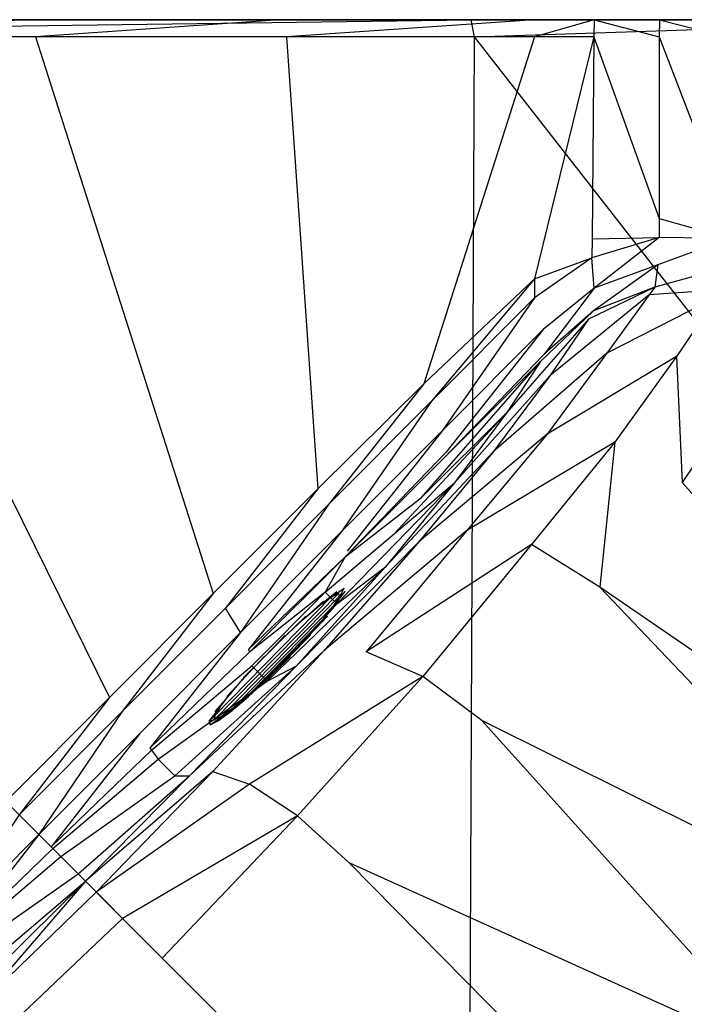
# Model space of a CAD drawing. Extents: x 0 to 0.32, y -0.32 to 0.
# Tile 12 of 15: x 0.108 to 0.197, y -0.133 to 0. Entities that reach past the tile are written whole.
import ezdxf

# ---------------------------------------------------------------- set-up
doc = ezdxf.new("R2010")
doc.units = 0
doc.layers.add('L0_WASCHTISCH_N_731945__0___REP', color=7, linetype='CONTINUOUS')
doc.layers.add('L1_LOCH_01_D24___REPLACEMTFOREM', color=7, linetype='CONTINUOUS')

msp = doc.modelspace()

# ---------------------------------------------------------------- linework, layer by layer
at = {"layer": 'L0_WASCHTISCH_N_731945__0___REP', "color": 8}
for points, invisible_edges in [([(0.279288, 0, 0.064045), (0.168569, 0, 0.026678), (0.0023, 0, 0.027241), (0.279288, 0, 0.064045)], 13), ([(0.279288, 0, 0.064045), (0.0023, 0, 0.027241), (0.0023, 0, 0.118081), (0.279288, 0, 0.064045)], 10), ([(0.279288, 0, 0.064045), (0.0023, 0, 0.118081), (0.280218, 0, 0.066727), (0.279288, 0, 0.064045)], 13), ([(0.280218, 0, 0.066727), (0.0023, 0, 0.118081), (0.282869, 0, 0.068545), (0.280218, 0, 0.066727)], 10), ([(0.282869, 0, 0.068545), (0.0023, 0, 0.118081), (0.309346, 0, 0.0688), (0.282869, 0, 0.068545)], 13), ([(0.309346, 0, 0.0688), (0.0023, 0, 0.118081), (0.310564, 0, 0.069535), (0.309346, 0, 0.0688)], 10), ([(0.310564, 0, 0.069535), (0.0023, 0, 0.118081), (0.311438, 0, 0.071022), (0.310564, 0, 0.069535)], 13), ([(0.311438, 0, 0.071022), (0.0023, 0, 0.118081), (0.311712, 0, 0.072358), (0.311438, 0, 0.071022)], 10), ([(0.311712, 0, 0.072358), (0.0023, 0, 0.118081), (0.317638, 0, 0.109433), (0.311712, 0, 0.072358)], 13), ([(0.317638, 0, 0.109433), (0.0023, 0, 0.118081), (0.31804, 0, 0.111951), (0.317638, 0, 0.109433)], 10), ([(0.31804, 0, 0.111951), (0.0023, 0, 0.118081), (0.317545, 0, 0.114816), (0.31804, 0, 0.111951)], 13), ([(0.317545, 0, 0.114816), (0.0023, 0, 0.118081), (0.315493, 0, 0.116684), (0.317545, 0, 0.114816)], 10), ([(0.315493, 0, 0.116684), (0.0023, 0, 0.118081), (0.313371, 0, 0.117092), (0.315493, 0, 0.116684)], 13), ([(0.313371, 0, 0.117092), (0.0023, 0, 0.118081), (0.286172, 0, 0.117181), (0.313371, 0, 0.117092)], 15), ([(0.286172, 0, 0.117181), (0.0023, 0, 0.118081), (0.283014, 0, 0.117191), (0.286172, 0, 0.117181)], 15), ([(0.283014, 0, 0.117191), (0.0023, 0, 0.118081), (0.21196, 0, 0.117421), (0.283014, 0, 0.117191)], 15), ([(0.21196, 0, 0.117421), (0.0023, 0, 0.118081), (0.203016, 0, 0.11745), (0.21196, 0, 0.117421)], 15), ([(0.203016, 0, 0.11745), (0.0023, 0, 0.118081), (0.193996, 0, 0.117479), (0.203016, 0, 0.11745)], 15), ([(0.193996, 0, 0.117479), (0.0023, 0, 0.118081), (0.185173, 0, 0.117508), (0.193996, 0, 0.117479)], 15), ([(0.185173, 0, 0.117508), (0.0023, 0, 0.118081), (0.177141, 0, 0.117533), (0.185173, 0, 0.117508)], 15), ([(0.177141, 0, 0.117533), (0.0023, 0, 0.118081), (0.142691, 0, 0.117645), (0.177141, 0, 0.117533)], 15), ([(0.142691, 0, 0.117645), (0.0023, 0, 0.118081), (0.108241, 0, 0.117756), (0.142691, 0, 0.117645)], 15), ([(0.108241, 0, 0.117756), (0.0023, 0, 0.118081), (0.073791, 0, 0.117867), (0.108241, 0, 0.117756)], 14), ([(0.0023, 0, 0.025328), (0.168569, 0, 0.026678), (0.168559, 0, 0.024765), (0.0023, 0, 0.025328)], 13), ([(0.168569, 0, 0.026678), (0.0023, 0, 0.025328), (0.0023, 0, 0.027241), (0.168569, 0, 0.026678)], 14), ([(0.168559, 0, 0.024765), (0.0023, -0.0023, 0.025321), (0.0023, 0, 0.025328), (0.168559, 0, 0.024765)], 13), ([(0.0023, -0.0023, 0.025321), (0.168559, 0, 0.024765), (0.169026, -0.0023, 0.024757), (0.0023, -0.0023, 0.025321)], 14), ([(0.073791, 0, 0.117867), (0.108247, 0, 0.119669), (0.108241, 0, 0.117756), (0.073791, 0, 0.117867)], 13), ([(0.108247, 0, 0.119669), (0.073791, 0, 0.117867), (0.073797, 0, 0.11978), (0.108247, 0, 0.119669)], 14), ([(0.075574, -0.0023, 0.119768), (0.108247, 0, 0.119669), (0.073797, 0, 0.11978), (0.075574, -0.0023, 0.119768)], 13), ([(0.108247, 0, 0.119669), (0.075574, -0.0023, 0.119768), (0.109683, -0.0023, 0.119658), (0.108247, 0, 0.119669)], 14), ([(0.108241, 0, 0.117756), (0.142697, 0, 0.119557), (0.142691, 0, 0.117645), (0.108241, 0, 0.117756)], 13), ([(0.142697, 0, 0.119557), (0.108241, 0, 0.117756), (0.108247, 0, 0.119669), (0.142697, 0, 0.119557)], 14), ([(0.109683, -0.0023, 0.119658), (0.142697, 0, 0.119557), (0.108247, 0, 0.119669), (0.109683, -0.0023, 0.119658)], 13), ([(0.142697, 0, 0.119557), (0.109683, -0.0023, 0.119658), (0.143607, -0.0023, 0.119548), (0.142697, 0, 0.119557)], 14), ([(0.142691, 0, 0.117645), (0.177147, 0, 0.119446), (0.177141, 0, 0.117533), (0.142691, 0, 0.117645)], 13), ([(0.177147, 0, 0.119446), (0.142691, 0, 0.117645), (0.142697, 0, 0.119557), (0.177147, 0, 0.119446)], 14), ([(0.143607, -0.0023, 0.119548), (0.177147, 0, 0.119446), (0.142697, 0, 0.119557), (0.143607, -0.0023, 0.119548)], 13), ([(0.177147, 0, 0.119446), (0.143607, -0.0023, 0.119548), (0.177147, -0.0023, 0.119441), (0.177147, 0, 0.119446)], 14), ([(0.239699, 0, 0.024216), (0.169026, -0.0023, 0.024757), (0.168559, 0, 0.024765), (0.239699, 0, 0.024216)], 13), ([(0.168559, 0, 0.024765), (0.239714, 0, 0.026128), (0.239699, 0, 0.024216), (0.168559, 0, 0.024765)], 13), ([(0.239714, 0, 0.026128), (0.168559, 0, 0.024765), (0.168569, 0, 0.026678), (0.239714, 0, 0.026128)], 14), ([(0.279288, 0, 0.064045), (0.239714, 0, 0.026128), (0.168569, 0, 0.026678), (0.279288, 0, 0.064045)], 10), ([(0.169026, -0.0023, 0.024757), (0.239699, 0, 0.024216), (0.239725, -0.0023, 0.024206), (0.169026, -0.0023, 0.024757)], 14), ([(0.177141, 0, 0.117533), (0.185179, 0, 0.11942), (0.185173, 0, 0.117508), (0.177141, 0, 0.117533)], 13), ([(0.185179, 0, 0.11942), (0.177141, 0, 0.117533), (0.177147, 0, 0.119446), (0.185179, 0, 0.11942)], 14), ([(0.177147, -0.0023, 0.119441), (0.185179, 0, 0.11942), (0.177147, 0, 0.119446), (0.177147, -0.0023, 0.119441)], 13), ([(0.185179, 0, 0.11942), (0.177147, -0.0023, 0.119441), (0.185158, -0.0023, 0.119415), (0.185179, 0, 0.11942)], 14), ([(0.194001, -0.0023, 0.119387), (0.185179, 0, 0.11942), (0.185158, -0.0023, 0.119415), (0.194001, -0.0023, 0.119387)], 13), ([(0.185173, 0, 0.117508), (0.194002, 0, 0.119391), (0.193996, 0, 0.117479), (0.185173, 0, 0.117508)], 13), ([(0.194002, 0, 0.119391), (0.185173, 0, 0.117508), (0.185179, 0, 0.11942), (0.194002, 0, 0.119391)], 14), ([(0.185179, 0, 0.11942), (0.194001, -0.0023, 0.119387), (0.194002, 0, 0.119391), (0.185179, 0, 0.11942)], 14), ([(0.193996, 0, 0.117479), (0.203022, 0, 0.119362), (0.203016, 0, 0.11745), (0.193996, 0, 0.117479)], 13), ([(0.203022, 0, 0.119362), (0.193996, 0, 0.117479), (0.194002, 0, 0.119391), (0.203022, 0, 0.119362)], 14), ([(0.203058, -0.0023, 0.119357), (0.194002, 0, 0.119391), (0.194001, -0.0023, 0.119387), (0.203058, -0.0023, 0.119357)], 13), ([(0.194002, 0, 0.119391), (0.203058, -0.0023, 0.119357), (0.203022, 0, 0.119362), (0.194002, 0, 0.119391)], 14), ([(0.168313, -0.168299, 0.024259), (0.0023, -0.169012, 0.024757), (0.0023, -0.0023, 0.025321), (0.168313, -0.168299, 0.024259)], 13), ([(0.169026, -0.0023, 0.024757), (0.168313, -0.168299, 0.024259), (0.0023, -0.0023, 0.025321), (0.169026, -0.0023, 0.024757)], 13), ([(0.041364, -0.0023, 0.119878), (0.105658, -0.105638, 0.119371), (0.119663, -0.091596, 0.119371), (0.041364, -0.0023, 0.119878)], 14), ([(0.119663, -0.091596, 0.119371), (0.075574, -0.0023, 0.119768), (0.041364, -0.0023, 0.119878), (0.119663, -0.091596, 0.119371)], 13), ([(0.133708, -0.077526, 0.11937), (0.109683, -0.0023, 0.119658), (0.075574, -0.0023, 0.119768), (0.133708, -0.077526, 0.11937)], 13), ([(0.075574, -0.0023, 0.119768), (0.119663, -0.091596, 0.119371), (0.133708, -0.077526, 0.11937), (0.075574, -0.0023, 0.119768)], 14), ([(0.147836, -0.063407, 0.119369), (0.143607, -0.0023, 0.119548), (0.109683, -0.0023, 0.119658), (0.147836, -0.063407, 0.119369)], 13), ([(0.109683, -0.0023, 0.119658), (0.133708, -0.077526, 0.11937), (0.147836, -0.063407, 0.119369), (0.109683, -0.0023, 0.119658)], 14), ([(0.162173, -0.049209, 0.119368), (0.177147, -0.0023, 0.119441), (0.143607, -0.0023, 0.119548), (0.162173, -0.049209, 0.119368)], 13), ([(0.143607, -0.0023, 0.119548), (0.147836, -0.063407, 0.119369), (0.162173, -0.049209, 0.119368), (0.143607, -0.0023, 0.119548)], 14), ([(0.177147, -0.0023, 0.119441), (0.162173, -0.049209, 0.119368), (0.177147, -0.035013, 0.119365), (0.177147, -0.0023, 0.119441)], 14), ([(0.168313, -0.168299, 0.024259), (0.169026, -0.0023, 0.024757), (0.196911, -0.139573, 0.024258), (0.168313, -0.168299, 0.024259)], 14), ([(0.240754, -0.094286, 0.023804), (0.196911, -0.139573, 0.024258), (0.169026, -0.0023, 0.024757), (0.240754, -0.094286, 0.023804)], 14), ([(0.240754, -0.094286, 0.023804), (0.169026, -0.0023, 0.024757), (0.239725, -0.0023, 0.024206), (0.240754, -0.094286, 0.023804)], 14), ([(0.177147, -0.035013, 0.119365), (0.185158, -0.0023, 0.119415), (0.177147, -0.0023, 0.119441), (0.177147, -0.035013, 0.119365)], 13), ([(0.185158, -0.0023, 0.119415), (0.177147, -0.035013, 0.119365), (0.18491, -0.029616, 0.119357), (0.185158, -0.0023, 0.119415)], 14), ([(0.194, -0.026881, 0.119335), (0.185158, -0.0023, 0.119415), (0.18491, -0.029616, 0.119357), (0.194, -0.026881, 0.119335)], 13), ([(0.185158, -0.0023, 0.119415), (0.194, -0.026881, 0.119335), (0.194001, -0.0023, 0.119387), (0.185158, -0.0023, 0.119415)], 14), ([(0.203445, -0.026996, 0.119304), (0.194001, -0.0023, 0.119387), (0.194, -0.026881, 0.119335), (0.203445, -0.026996, 0.119304)], 13), ([(0.194001, -0.0023, 0.119387), (0.203445, -0.026996, 0.119304), (0.203058, -0.0023, 0.119357), (0.194001, -0.0023, 0.119387)], 14), ([(0.18491, -0.029616, 0.119357), (0.194, -0.029441, 0.119328), (0.194, -0.026881, 0.119335), (0.18491, -0.029616, 0.119357)], 14), ([(0.203495, -0.029555, 0.119297), (0.194, -0.026881, 0.119335), (0.194, -0.029441, 0.119328), (0.203495, -0.029555, 0.119297)], 13), ([(0.194, -0.026881, 0.119335), (0.203495, -0.029555, 0.119297), (0.203445, -0.026996, 0.119304), (0.194, -0.026881, 0.119335)], 14), ([(0.177147, -0.035013, 0.119365), (0.184882, -0.032175, 0.119349), (0.18491, -0.029616, 0.119357), (0.177147, -0.035013, 0.119365)], 14), ([(0.185174, -0.03628, 0.11859), (0.194, -0.029441, 0.119328), (0.184882, -0.032175, 0.119349), (0.185174, -0.03628, 0.11859)], 13), ([(0.194, -0.029441, 0.119328), (0.18491, -0.029616, 0.119357), (0.184882, -0.032175, 0.119349), (0.194, -0.029441, 0.119328)], 13), ([(0.194, -0.029441, 0.119328), (0.185174, -0.03628, 0.11859), (0.193785, -0.033104, 0.118696), (0.194, -0.029441, 0.119328)], 14), ([(0.203495, -0.029555, 0.119297), (0.194, -0.029441, 0.119328), (0.193785, -0.033104, 0.118696), (0.203495, -0.029555, 0.119297)], 14), ([(0.203495, -0.029555, 0.119297), (0.193785, -0.033104, 0.118696), (0.202959, -0.033482, 0.11869), (0.203495, -0.029555, 0.119297)], 14), ([(0.184882, -0.032175, 0.119349), (0.177147, -0.037574, 0.119357), (0.17832, -0.041878, 0.118375), (0.184882, -0.032175, 0.119349)], 14), ([(0.184882, -0.032175, 0.119349), (0.177147, -0.035013, 0.119365), (0.177147, -0.037574, 0.119357), (0.184882, -0.032175, 0.119349)], 13), ([(0.185174, -0.03628, 0.11859), (0.184882, -0.032175, 0.119349), (0.17832, -0.041878, 0.118375), (0.185174, -0.03628, 0.11859)], 14), ([(0.193785, -0.033104, 0.118696), (0.185174, -0.03628, 0.11859), (0.185099, -0.039345, 0.115449), (0.193785, -0.033104, 0.118696)], 14), ([(0.193785, -0.033104, 0.118696), (0.185099, -0.039345, 0.115449), (0.193407, -0.036142, 0.115511), (0.193785, -0.033104, 0.118696)], 14), ([(0.193785, -0.033104, 0.118696), (0.193407, -0.036142, 0.115511), (0.202959, -0.033482, 0.11869), (0.193785, -0.033104, 0.118696)], 14), ([(0.202959, -0.033482, 0.11869), (0.193407, -0.036142, 0.115511), (0.202484, -0.036475, 0.115441), (0.202959, -0.033482, 0.11869)], 14), ([(0.163211, -0.051549, 0.119357), (0.177147, -0.035013, 0.119365), (0.162173, -0.049209, 0.119368), (0.163211, -0.051549, 0.119357)], 13), ([(0.177147, -0.035013, 0.119365), (0.163211, -0.051549, 0.119357), (0.177147, -0.037574, 0.119357), (0.177147, -0.035013, 0.119365)], 14), ([(0.185174, -0.03628, 0.11859), (0.17832, -0.041878, 0.118375), (0.17847, -0.045157, 0.115303), (0.185174, -0.03628, 0.11859)], 14), ([(0.185174, -0.03628, 0.11859), (0.17847, -0.045157, 0.115303), (0.185099, -0.039345, 0.115449), (0.185174, -0.03628, 0.11859)], 14), ([(0.18444, -0.040472, 0.11301), (0.179181, -0.04811, 0.094919), (0.192617, -0.037164, 0.11282), (0.18444, -0.040472, 0.11301)], 14), ([(0.192617, -0.037164, 0.11282), (0.179181, -0.04811, 0.094919), (0.186903, -0.045069, 0.093162), (0.192617, -0.037164, 0.11282)], 14), ([(0.193407, -0.036142, 0.115511), (0.185099, -0.039345, 0.115449), (0.18444, -0.040472, 0.11301), (0.193407, -0.036142, 0.115511)], 14), ([(0.193407, -0.036142, 0.115511), (0.18444, -0.040472, 0.11301), (0.192617, -0.037164, 0.11282), (0.193407, -0.036142, 0.115511)], 14), ([(0.192617, -0.037164, 0.11282), (0.186903, -0.045069, 0.093162), (0.201769, -0.037455, 0.112539), (0.192617, -0.037164, 0.11282)], 14), ([(0.193407, -0.036142, 0.115511), (0.192617, -0.037164, 0.11282), (0.202484, -0.036475, 0.115441), (0.193407, -0.036142, 0.115511)], 14), ([(0.202484, -0.036475, 0.115441), (0.192617, -0.037164, 0.11282), (0.201769, -0.037455, 0.112539), (0.202484, -0.036475, 0.115441)], 14), ([(0.164678, -0.055521, 0.118363), (0.177147, -0.037574, 0.119357), (0.163211, -0.051549, 0.119357), (0.164678, -0.055521, 0.118363)], 13), ([(0.177147, -0.037574, 0.119357), (0.164678, -0.055521, 0.118363), (0.17832, -0.041878, 0.118375), (0.177147, -0.037574, 0.119357)], 14), ([(0.201769, -0.037455, 0.112539), (0.186903, -0.045069, 0.093162), (0.196301, -0.045515, 0.091545), (0.201769, -0.037455, 0.112539)], 14), ([(0.201769, -0.037455, 0.112539), (0.196301, -0.045515, 0.091545), (0.205184, -0.05036, 0.09098), (0.201769, -0.037455, 0.112539)], 14), ([(0.185099, -0.039345, 0.115449), (0.17847, -0.045157, 0.115303), (0.177956, -0.046197, 0.113076), (0.185099, -0.039345, 0.115449)], 14), ([(0.185099, -0.039345, 0.115449), (0.177956, -0.046197, 0.113076), (0.18444, -0.040472, 0.11301), (0.185099, -0.039345, 0.115449)], 14), ([(0.177956, -0.046197, 0.113076), (0.173396, -0.053061, 0.0966), (0.18444, -0.040472, 0.11301), (0.177956, -0.046197, 0.113076)], 14), ([(0.18444, -0.040472, 0.11301), (0.173396, -0.053061, 0.0966), (0.179181, -0.04811, 0.094919), (0.18444, -0.040472, 0.11301)], 14), ([(0.165132, -0.058478, 0.11528), (0.17832, -0.041878, 0.118375), (0.164678, -0.055521, 0.118363), (0.165132, -0.058478, 0.11528)], 13), ([(0.17832, -0.041878, 0.118375), (0.165132, -0.058478, 0.11528), (0.17847, -0.045157, 0.115303), (0.17832, -0.041878, 0.118375)], 14), ([(0.17847, -0.045157, 0.115303), (0.16483, -0.059295, 0.113123), (0.177956, -0.046197, 0.113076), (0.17847, -0.045157, 0.115303)], 13), ([(0.16483, -0.059295, 0.113123), (0.17847, -0.045157, 0.115303), (0.165132, -0.058478, 0.11528), (0.16483, -0.059295, 0.113123)], 14), ([(0.179181, -0.04811, 0.094919), (0.171592, -0.058352, 0.075447), (0.186903, -0.045069, 0.093162), (0.179181, -0.04811, 0.094919)], 14), ([(0.186903, -0.045069, 0.093162), (0.171592, -0.058352, 0.075447), (0.178858, -0.056008, 0.071745), (0.186903, -0.045069, 0.093162)], 14), ([(0.186903, -0.045069, 0.093162), (0.178858, -0.056008, 0.071745), (0.196301, -0.045515, 0.091545), (0.186903, -0.045069, 0.093162)], 14), ([(0.177956, -0.046197, 0.113076), (0.161843, -0.064539, 0.09699), (0.173396, -0.053061, 0.0966), (0.177956, -0.046197, 0.113076)], 13), ([(0.161843, -0.064539, 0.09699), (0.177956, -0.046197, 0.113076), (0.16483, -0.059295, 0.113123), (0.161843, -0.064539, 0.09699)], 14), ([(0.196301, -0.045515, 0.091545), (0.178858, -0.056008, 0.071745), (0.187996, -0.057067, 0.068732), (0.196301, -0.045515, 0.091545)], 14), ([(0.196301, -0.045515, 0.091545), (0.187996, -0.057067, 0.068732), (0.19711, -0.062517, 0.067735), (0.196301, -0.045515, 0.091545)], 14), ([(0.196301, -0.045515, 0.091545), (0.19711, -0.062517, 0.067735), (0.205184, -0.05036, 0.09098), (0.196301, -0.045515, 0.091545)], 14), ([(0.149275, -0.065524, 0.119358), (0.162173, -0.049209, 0.119368), (0.147836, -0.063407, 0.119369), (0.149275, -0.065524, 0.119358)], 13), ([(0.162173, -0.049209, 0.119368), (0.149275, -0.065524, 0.119358), (0.163211, -0.051549, 0.119357), (0.162173, -0.049209, 0.119368)], 14), ([(0.173396, -0.053061, 0.0966), (0.166324, -0.062568, 0.079145), (0.179181, -0.04811, 0.094919), (0.173396, -0.053061, 0.0966)], 14), ([(0.179181, -0.04811, 0.094919), (0.166324, -0.062568, 0.079145), (0.171592, -0.058352, 0.075447), (0.179181, -0.04811, 0.094919)], 14), ([(0.205184, -0.05036, 0.09098), (0.19711, -0.062517, 0.067735), (0.263898, -0.11166, 0.087337), (0.205184, -0.05036, 0.09098)], 14), ([(0.151037, -0.069164, 0.118351), (0.163211, -0.051549, 0.119357), (0.149275, -0.065524, 0.119358), (0.151037, -0.069164, 0.118351)], 13), ([(0.163211, -0.051549, 0.119357), (0.151037, -0.069164, 0.118351), (0.164678, -0.055521, 0.118363), (0.163211, -0.051549, 0.119357)], 14), ([(0.173396, -0.053061, 0.0966), (0.158205, -0.069429, 0.088013), (0.166324, -0.062568, 0.079145), (0.173396, -0.053061, 0.0966)], 13), ([(0.158205, -0.069429, 0.088013), (0.173396, -0.053061, 0.0966), (0.161843, -0.064539, 0.09699), (0.158205, -0.069429, 0.088013)], 14), ([(0.151789, -0.071794, 0.115302), (0.164678, -0.055521, 0.118363), (0.151037, -0.069164, 0.118351), (0.151789, -0.071794, 0.115302)], 13), ([(0.164678, -0.055521, 0.118363), (0.151789, -0.071794, 0.115302), (0.165132, -0.058478, 0.11528), (0.164678, -0.055521, 0.118363)], 14), ([(0.171592, -0.058352, 0.075447), (0.16152, -0.070501, 0.058915), (0.178858, -0.056008, 0.071745), (0.171592, -0.058352, 0.075447)], 14), ([(0.178858, -0.056008, 0.071745), (0.16152, -0.070501, 0.058915), (0.167965, -0.069011, 0.053246), (0.178858, -0.056008, 0.071745)], 14), ([(0.178858, -0.056008, 0.071745), (0.167965, -0.069011, 0.053246), (0.187996, -0.057067, 0.068732), (0.178858, -0.056008, 0.071745)], 14), ([(0.187996, -0.057067, 0.068732), (0.167965, -0.069011, 0.053246), (0.176713, -0.070895, 0.048557), (0.187996, -0.057067, 0.068732)], 14), ([(0.187996, -0.057067, 0.068732), (0.176713, -0.070895, 0.048557), (0.185963, -0.076693, 0.04714), (0.187996, -0.057067, 0.068732)], 14), ([(0.187996, -0.057067, 0.068732), (0.185963, -0.076693, 0.04714), (0.19711, -0.062517, 0.067735), (0.187996, -0.057067, 0.068732)], 14), ([(0.165132, -0.058478, 0.11528), (0.151529, -0.072555, 0.113258), (0.16483, -0.059295, 0.113123), (0.165132, -0.058478, 0.11528)], 13), ([(0.151529, -0.072555, 0.113258), (0.165132, -0.058478, 0.11528), (0.151789, -0.071794, 0.115302), (0.151529, -0.072555, 0.113258)], 14), ([(0.166324, -0.062568, 0.079145), (0.156998, -0.073914, 0.064634), (0.171592, -0.058352, 0.075447), (0.166324, -0.062568, 0.079145)], 14), ([(0.171592, -0.058352, 0.075447), (0.156998, -0.073914, 0.064634), (0.16152, -0.070501, 0.058915), (0.171592, -0.058352, 0.075447)], 14), ([(0.151529, -0.072555, 0.113258), (0.161843, -0.064539, 0.09699), (0.16483, -0.059295, 0.113123), (0.151529, -0.072555, 0.113258)], 14), ([(0.247048, -0.118483, 0.061779), (0.19711, -0.062517, 0.067735), (0.185963, -0.076693, 0.04714), (0.247048, -0.118483, 0.061779)], 14), ([(0.19711, -0.062517, 0.067735), (0.247048, -0.118483, 0.061779), (0.263898, -0.11166, 0.087337), (0.19711, -0.062517, 0.067735)], 14), ([(0.13534, -0.079498, 0.119359), (0.147836, -0.063407, 0.119369), (0.133708, -0.077526, 0.11937), (0.13534, -0.079498, 0.119359)], 13), ([(0.147836, -0.063407, 0.119369), (0.13534, -0.079498, 0.119359), (0.149275, -0.065524, 0.119358), (0.147836, -0.063407, 0.119369)], 14), ([(0.166324, -0.062568, 0.079145), (0.150395, -0.07893, 0.075861), (0.156998, -0.073914, 0.064634), (0.166324, -0.062568, 0.079145)], 13), ([(0.150395, -0.07893, 0.075861), (0.166324, -0.062568, 0.079145), (0.158205, -0.069429, 0.088013), (0.150395, -0.07893, 0.075861)], 14), ([(0.148824, -0.077344, 0.098092), (0.158205, -0.069429, 0.088013), (0.161843, -0.064539, 0.09699), (0.148824, -0.077344, 0.098092)], 14), ([(0.151529, -0.072555, 0.113258), (0.148824, -0.077344, 0.098092), (0.161843, -0.064539, 0.09699), (0.151529, -0.072555, 0.113258)], 14), ([(0.137396, -0.082807, 0.118339), (0.149275, -0.065524, 0.119358), (0.13534, -0.079498, 0.119359), (0.137396, -0.082807, 0.118339)], 13), ([(0.149275, -0.065524, 0.119358), (0.137396, -0.082807, 0.118339), (0.151037, -0.069164, 0.118351), (0.149275, -0.065524, 0.119358)], 14), ([(0.13845, -0.085113, 0.115301), (0.151037, -0.069164, 0.118351), (0.137396, -0.082807, 0.118339), (0.13845, -0.085113, 0.115301)], 13), ([(0.151037, -0.069164, 0.118351), (0.13845, -0.085113, 0.115301), (0.151789, -0.071794, 0.115302), (0.151037, -0.069164, 0.118351)], 14), ([(0.16152, -0.070501, 0.058915), (0.148695, -0.085251, 0.047814), (0.167965, -0.069011, 0.053246), (0.16152, -0.070501, 0.058915)], 14), ([(0.167965, -0.069011, 0.053246), (0.148695, -0.085251, 0.047814), (0.154363, -0.085403, 0.040923), (0.167965, -0.069011, 0.053246)], 14), ([(0.167965, -0.069011, 0.053246), (0.154363, -0.085403, 0.040923), (0.176713, -0.070895, 0.048557), (0.167965, -0.069011, 0.053246)], 14), ([(0.156998, -0.073914, 0.064634), (0.144961, -0.087294, 0.054932), (0.16152, -0.070501, 0.058915), (0.156998, -0.073914, 0.064634)], 14), ([(0.16152, -0.070501, 0.058915), (0.144961, -0.087294, 0.054932), (0.148695, -0.085251, 0.047814), (0.16152, -0.070501, 0.058915)], 14), ([(0.158205, -0.069429, 0.088013), (0.148824, -0.077344, 0.098092), (0.150395, -0.07893, 0.075861), (0.158205, -0.069429, 0.088013)], 13), ([(0.13845, -0.085113, 0.115301), (0.151529, -0.072555, 0.113258), (0.151789, -0.071794, 0.115302), (0.13845, -0.085113, 0.115301)], 14), ([(0.176713, -0.070895, 0.048557), (0.154363, -0.085403, 0.040923), (0.162052, -0.088751, 0.035528), (0.176713, -0.070895, 0.048557)], 14), ([(0.176713, -0.070895, 0.048557), (0.162052, -0.088751, 0.035528), (0.169999, -0.094679, 0.033707), (0.176713, -0.070895, 0.048557)], 14), ([(0.185963, -0.076693, 0.04714), (0.176713, -0.070895, 0.048557), (0.169999, -0.094679, 0.033707), (0.185963, -0.076693, 0.04714)], 14), ([(0.151529, -0.072555, 0.113258), (0.13845, -0.085113, 0.115301), (0.138597, -0.085466, 0.113248), (0.151529, -0.072555, 0.113258)], 13), ([(0.151529, -0.072555, 0.113258), (0.138597, -0.085466, 0.113248), (0.148824, -0.077344, 0.098092), (0.151529, -0.072555, 0.113258)], 14), ([(0.156998, -0.073914, 0.064634), (0.140992, -0.089381, 0.068282), (0.144961, -0.087294, 0.054932), (0.156998, -0.073914, 0.064634)], 13), ([(0.140992, -0.089381, 0.068282), (0.156998, -0.073914, 0.064634), (0.150395, -0.07893, 0.075861), (0.140992, -0.089381, 0.068282)], 14), ([(0.232928, -0.126022, 0.045509), (0.185963, -0.076693, 0.04714), (0.169999, -0.094679, 0.033707), (0.232928, -0.126022, 0.045509)], 14), ([(0.247048, -0.118483, 0.061779), (0.185963, -0.076693, 0.04714), (0.232928, -0.126022, 0.045509), (0.247048, -0.118483, 0.061779)], 14), ([(0.121404, -0.093473, 0.119359), (0.133708, -0.077526, 0.11937), (0.119663, -0.091596, 0.119371), (0.121404, -0.093473, 0.119359)], 13), ([(0.133708, -0.077526, 0.11937), (0.121404, -0.093473, 0.119359), (0.13534, -0.079498, 0.119359), (0.133708, -0.077526, 0.11937)], 14), ([(0.148824, -0.077344, 0.098092), (0.138597, -0.085466, 0.113248), (0.138897, -0.08729, 0.098066), (0.148824, -0.077344, 0.098092)], 14), ([(0.148824, -0.077344, 0.098092), (0.138897, -0.08729, 0.098066), (0.150395, -0.07893, 0.075861), (0.148824, -0.077344, 0.098092)], 14), ([(0.13534, -0.079498, 0.119359), (0.121404, -0.093473, 0.119359), (0.12377, -0.096465, 0.118313), (0.13534, -0.079498, 0.119359)], 14), ([(0.137396, -0.082807, 0.118339), (0.13534, -0.079498, 0.119359), (0.12377, -0.096465, 0.118313), (0.137396, -0.082807, 0.118339)], 14), ([(0.138897, -0.08729, 0.098066), (0.140992, -0.089381, 0.068282), (0.150395, -0.07893, 0.075861), (0.138897, -0.08729, 0.098066)], 14), ([(0.12511, -0.098432, 0.115301), (0.137396, -0.082807, 0.118339), (0.12377, -0.096465, 0.118313), (0.12511, -0.098432, 0.115301)], 13), ([(0.137396, -0.082807, 0.118339), (0.12511, -0.098432, 0.115301), (0.13845, -0.085113, 0.115301), (0.137396, -0.082807, 0.118339)], 14), ([(0.12511, -0.098432, 0.115301), (0.138597, -0.085466, 0.113248), (0.13845, -0.085113, 0.115301), (0.12511, -0.098432, 0.115301)], 14), ([(0.138597, -0.085466, 0.113248), (0.12511, -0.098432, 0.115301), (0.125339, -0.098701, 0.113245), (0.138597, -0.085466, 0.113248)], 13), ([(0.125339, -0.098701, 0.113245), (0.138897, -0.08729, 0.098066), (0.138597, -0.085466, 0.113248), (0.125339, -0.098701, 0.113245)], 14), ([(0.144961, -0.087294, 0.054932), (0.130481, -0.102143, 0.052139), (0.148695, -0.085251, 0.047814), (0.144961, -0.087294, 0.054932)], 14), ([(0.148695, -0.085251, 0.047814), (0.130481, -0.102143, 0.052139), (0.133635, -0.101566, 0.044154), (0.148695, -0.085251, 0.047814)], 14), ([(0.148695, -0.085251, 0.047814), (0.133635, -0.101566, 0.044154), (0.154363, -0.085403, 0.040923), (0.148695, -0.085251, 0.047814)], 14), ([(0.133635, -0.101566, 0.044154), (0.138609, -0.103305, 0.036929), (0.154363, -0.085403, 0.040923), (0.133635, -0.101566, 0.044154)], 14), ([(0.162052, -0.088751, 0.035528), (0.154363, -0.085403, 0.040923), (0.138609, -0.103305, 0.036929), (0.162052, -0.088751, 0.035528)], 14), ([(0.138897, -0.08729, 0.098066), (0.125339, -0.098701, 0.113245), (0.126255, -0.099914, 0.098015), (0.138897, -0.08729, 0.098066)], 13), ([(0.126255, -0.099914, 0.098015), (0.140992, -0.089381, 0.068282), (0.138897, -0.08729, 0.098066), (0.126255, -0.099914, 0.098015)], 14), ([(0.144961, -0.087294, 0.054932), (0.128514, -0.102178, 0.065875), (0.130481, -0.102143, 0.052139), (0.144961, -0.087294, 0.054932)], 13), ([(0.128514, -0.102178, 0.065875), (0.144961, -0.087294, 0.054932), (0.140992, -0.089381, 0.068282), (0.128514, -0.102178, 0.065875)], 14), ([(0.162052, -0.088751, 0.035528), (0.138609, -0.103305, 0.036929), (0.145105, -0.107585, 0.031803), (0.162052, -0.088751, 0.035528)], 14), ([(0.162052, -0.088751, 0.035528), (0.145105, -0.107585, 0.031803), (0.152082, -0.113902, 0.03009), (0.162052, -0.088751, 0.035528)], 14), ([(0.169999, -0.094679, 0.033707), (0.162052, -0.088751, 0.035528), (0.152082, -0.113902, 0.03009), (0.169999, -0.094679, 0.033707)], 14), ([(0.140992, -0.089381, 0.068282), (0.126255, -0.099914, 0.098015), (0.128514, -0.102178, 0.065875), (0.140992, -0.089381, 0.068282)], 13), ([(0.107468, -0.107448, 0.11936), (0.119663, -0.091596, 0.119371), (0.105658, -0.105638, 0.119371), (0.107468, -0.107448, 0.11936)], 13), ([(0.119663, -0.091596, 0.119371), (0.107468, -0.107448, 0.11936), (0.121404, -0.093473, 0.119359), (0.119663, -0.091596, 0.119371)], 14), ([(0.110114, -0.110094, 0.118316), (0.121404, -0.093473, 0.119359), (0.107468, -0.107448, 0.11936), (0.110114, -0.110094, 0.118316)], 13), ([(0.121404, -0.093473, 0.119359), (0.110114, -0.110094, 0.118316), (0.12377, -0.096465, 0.118313), (0.121404, -0.093473, 0.119359)], 14), ([(0.240754, -0.094286, 0.023804), (0.197647, -0.141144, 0.024251), (0.196911, -0.139573, 0.024258), (0.240754, -0.094286, 0.023804)], 13), ([(0.211542, -0.140851, 0.032549), (0.169999, -0.094679, 0.033707), (0.152082, -0.113902, 0.03009), (0.211542, -0.140851, 0.032549)], 14), ([(0.232928, -0.126022, 0.045509), (0.169999, -0.094679, 0.033707), (0.211542, -0.140851, 0.032549), (0.232928, -0.126022, 0.045509)], 14), ([(0.11177, -0.111751, 0.115301), (0.12377, -0.096465, 0.118313), (0.110114, -0.110094, 0.118316), (0.11177, -0.111751, 0.115301)], 13), ([(0.12377, -0.096465, 0.118313), (0.11177, -0.111751, 0.115301), (0.12511, -0.098432, 0.115301), (0.12377, -0.096465, 0.118313)], 14), ([(0.11177, -0.111751, 0.115301), (0.125339, -0.098701, 0.113245), (0.12511, -0.098432, 0.115301), (0.11177, -0.111751, 0.115301)], 14), ([(0.125339, -0.098701, 0.113245), (0.11177, -0.111751, 0.115301), (0.112019, -0.111999, 0.113242), (0.125339, -0.098701, 0.113245)], 13), ([(0.112019, -0.111999, 0.113242), (0.126255, -0.099914, 0.098015), (0.125339, -0.098701, 0.113245), (0.112019, -0.111999, 0.113242)], 14), ([(0.126255, -0.099914, 0.098015), (0.112019, -0.111999, 0.113242), (0.113087, -0.113068, 0.098007), (0.126255, -0.099914, 0.098015)], 13), ([(0.113087, -0.113068, 0.098007), (0.128514, -0.102178, 0.065875), (0.126255, -0.099914, 0.098015), (0.113087, -0.113068, 0.098007)], 14), ([(0.128514, -0.102178, 0.065875), (0.113087, -0.113068, 0.098007), (0.115441, -0.115422, 0.064483), (0.128514, -0.102178, 0.065875)], 13), ([(0.130481, -0.102143, 0.052139), (0.115441, -0.115422, 0.064483), (0.116423, -0.116403, 0.050642), (0.130481, -0.102143, 0.052139)], 13), ([(0.115441, -0.115422, 0.064483), (0.130481, -0.102143, 0.052139), (0.128514, -0.102178, 0.065875), (0.115441, -0.115422, 0.064483)], 14), ([(0.130481, -0.102143, 0.052139), (0.116423, -0.116403, 0.050642), (0.133635, -0.101566, 0.044154), (0.130481, -0.102143, 0.052139)], 14), ([(0.133635, -0.101566, 0.044154), (0.116423, -0.116403, 0.050642), (0.117889, -0.11787, 0.042764), (0.133635, -0.101566, 0.044154)], 14), ([(0.133635, -0.101566, 0.044154), (0.117889, -0.11787, 0.042764), (0.138609, -0.103305, 0.036929), (0.133635, -0.101566, 0.044154)], 14), ([(0.138609, -0.103305, 0.036929), (0.117889, -0.11787, 0.042764), (0.121442, -0.121423, 0.035893), (0.138609, -0.103305, 0.036929)], 14), ([(0.145105, -0.107585, 0.031803), (0.138609, -0.103305, 0.036929), (0.121442, -0.121423, 0.035893), (0.145105, -0.107585, 0.031803)], 14), ([(0.107468, -0.107448, 0.11936), (0.096487, -0.123751, 0.118313), (0.110114, -0.110094, 0.118316), (0.107468, -0.107448, 0.11936)], 14), ([(0.145105, -0.107585, 0.031803), (0.121442, -0.121423, 0.035893), (0.126816, -0.126798, 0.031063), (0.145105, -0.107585, 0.031803)], 14), ([(0.145105, -0.107585, 0.031803), (0.126816, -0.126798, 0.031063), (0.133425, -0.133407, 0.029529), (0.145105, -0.107585, 0.031803)], 14), ([(0.152082, -0.113902, 0.03009), (0.145105, -0.107585, 0.031803), (0.133425, -0.133407, 0.029529), (0.152082, -0.113902, 0.03009)], 14), ([(0.098453, -0.125091, 0.115301), (0.110114, -0.110094, 0.118316), (0.096487, -0.123751, 0.118313), (0.098453, -0.125091, 0.115301)], 13), ([(0.110114, -0.110094, 0.118316), (0.098453, -0.125091, 0.115301), (0.11177, -0.111751, 0.115301), (0.110114, -0.110094, 0.118316)], 14), ([(0.098453, -0.125091, 0.115301), (0.112019, -0.111999, 0.113242), (0.11177, -0.111751, 0.115301), (0.098453, -0.125091, 0.115301)], 14), ([(0.112019, -0.111999, 0.113242), (0.098453, -0.125091, 0.115301), (0.098722, -0.12532, 0.113245), (0.112019, -0.111999, 0.113242)], 13), ([(0.098722, -0.12532, 0.113245), (0.113087, -0.113068, 0.098007), (0.112019, -0.111999, 0.113242), (0.098722, -0.12532, 0.113245)], 14), ([(0.113087, -0.113068, 0.098007), (0.098722, -0.12532, 0.113245), (0.099935, -0.126237, 0.098015), (0.113087, -0.113068, 0.098007)], 13), ([(0.099935, -0.126237, 0.098015), (0.115441, -0.115422, 0.064483), (0.113087, -0.113068, 0.098007), (0.099935, -0.126237, 0.098015)], 14), ([(0.19176, -0.154131, 0.03006), (0.152082, -0.113902, 0.03009), (0.133425, -0.133407, 0.029529), (0.19176, -0.154131, 0.03006)], 14), ([(0.211542, -0.140851, 0.032549), (0.152082, -0.113902, 0.03009), (0.19176, -0.154131, 0.03006), (0.211542, -0.140851, 0.032549)], 14), ([(0.115441, -0.115422, 0.064483), (0.099935, -0.126237, 0.098015), (0.102199, -0.128495, 0.065876), (0.115441, -0.115422, 0.064483)], 13), ([(0.102199, -0.128495, 0.065876), (0.116423, -0.116403, 0.050642), (0.115441, -0.115422, 0.064483), (0.102199, -0.128495, 0.065876)], 14), ([(0.116423, -0.116403, 0.050642), (0.101587, -0.133618, 0.044154), (0.117889, -0.11787, 0.042764), (0.116423, -0.116403, 0.050642)], 14), ([(0.116423, -0.116403, 0.050642), (0.102164, -0.130463, 0.052139), (0.101587, -0.133618, 0.044154), (0.116423, -0.116403, 0.050642)], 14), ([(0.116423, -0.116403, 0.050642), (0.102199, -0.128495, 0.065876), (0.102164, -0.130463, 0.052139), (0.116423, -0.116403, 0.050642)], 13), ([(0.117889, -0.11787, 0.042764), (0.101587, -0.133618, 0.044154), (0.103326, -0.138592, 0.036929), (0.117889, -0.11787, 0.042764)], 14), ([(0.121442, -0.121423, 0.035893), (0.117889, -0.11787, 0.042764), (0.103326, -0.138592, 0.036929), (0.121442, -0.121423, 0.035893)], 14), ([(0.121442, -0.121423, 0.035893), (0.103326, -0.138592, 0.036929), (0.107605, -0.145088, 0.031803), (0.121442, -0.121423, 0.035893)], 14), ([(0.126816, -0.126798, 0.031063), (0.121442, -0.121423, 0.035893), (0.107605, -0.145088, 0.031803), (0.126816, -0.126798, 0.031063)], 14), ([(0.133425, -0.133407, 0.029529), (0.126816, -0.126798, 0.031063), (0.107605, -0.145088, 0.031803), (0.133425, -0.133407, 0.029529)], 14)]:
    msp.add_3dface(points, dxfattribs=dict(at, invisible_edges=invisible_edges))
at = {"layer": 'L1_LOCH_01_D24___REPLACEMTFOREM', "color": 8}
for points, invisible_edges in [([(0.151397, -0.076789, 0.086469), (0.149773, -0.077916, 0.089986), (0.1507, -0.077499, 0.086371), (0.151397, -0.076789, 0.086469)], 13), ([(0.149773, -0.077916, 0.089986), (0.151397, -0.076789, 0.086469), (0.150394, -0.077241, 0.090385), (0.149773, -0.077916, 0.089986)], 14), ([(0.150807, -0.077916, 0.082642), (0.151397, -0.076789, 0.086469), (0.1507, -0.077499, 0.086371), (0.150807, -0.077916, 0.082642)], 14), ([(0.151397, -0.076789, 0.086469), (0.150807, -0.077916, 0.082642), (0.151513, -0.077241, 0.082429), (0.151397, -0.076789, 0.086469)], 13), ([(0.133929, -0.094505, 0.084012), (0.150664, -0.077464, 0.086366), (0.133822, -0.094088, 0.087741), (0.133929, -0.094505, 0.084012)], 10), ([(0.133822, -0.094088, 0.087741), (0.150664, -0.077464, 0.086366), (0.149738, -0.077881, 0.089981), (0.133822, -0.094088, 0.087741)], 13), ([(0.133822, -0.094088, 0.087741), (0.149738, -0.077881, 0.089981), (0.134545, -0.092877, 0.091221), (0.133822, -0.094088, 0.087741)], 10), ([(0.133929, -0.094505, 0.084012), (0.150772, -0.077881, 0.082637), (0.150664, -0.077464, 0.086366), (0.133929, -0.094505, 0.084012)], 13), ([(0.134855, -0.094088, 0.080397), (0.150772, -0.077881, 0.082637), (0.133929, -0.094505, 0.084012), (0.134855, -0.094088, 0.080397)], 10), ([(0.134545, -0.092877, 0.091221), (0.149738, -0.077881, 0.089981), (0.148084, -0.079091, 0.093126), (0.134545, -0.092877, 0.091221)], 15), ([(0.134855, -0.094088, 0.080397), (0.150049, -0.079091, 0.079157), (0.150772, -0.077881, 0.082637), (0.134855, -0.094088, 0.080397)], 13), ([(0.149773, -0.077916, 0.089986), (0.148084, -0.079091, 0.093126), (0.149738, -0.077881, 0.089981), (0.149773, -0.077916, 0.089986)], 13), ([(0.148084, -0.079091, 0.093126), (0.149773, -0.077916, 0.089986), (0.148119, -0.079126, 0.093131), (0.148084, -0.079091, 0.093126)], 14), ([(0.150394, -0.077241, 0.090385), (0.148119, -0.079126, 0.093131), (0.149773, -0.077916, 0.089986), (0.150394, -0.077241, 0.090385)], 13), ([(0.148119, -0.079126, 0.093131), (0.150394, -0.077241, 0.090385), (0.148601, -0.078552, 0.093792), (0.148119, -0.079126, 0.093131)], 14), ([(0.1507, -0.077499, 0.086371), (0.149738, -0.077881, 0.089981), (0.150664, -0.077464, 0.086366), (0.1507, -0.077499, 0.086371)], 13), ([(0.149738, -0.077881, 0.089981), (0.1507, -0.077499, 0.086371), (0.149773, -0.077916, 0.089986), (0.149738, -0.077881, 0.089981)], 14), ([(0.150049, -0.079091, 0.079157), (0.150807, -0.077916, 0.082642), (0.150772, -0.077881, 0.082637), (0.150049, -0.079091, 0.079157)], 14), ([(0.150807, -0.077916, 0.082642), (0.150049, -0.079091, 0.079157), (0.150084, -0.079126, 0.079162), (0.150807, -0.077916, 0.082642)], 13), ([(0.151513, -0.077241, 0.082429), (0.150084, -0.079126, 0.079162), (0.15073, -0.078552, 0.078659), (0.151513, -0.077241, 0.082429)], 13), ([(0.150084, -0.079126, 0.079162), (0.151513, -0.077241, 0.082429), (0.150807, -0.077916, 0.082642), (0.150084, -0.079126, 0.079162)], 14), ([(0.150772, -0.077881, 0.082637), (0.1507, -0.077499, 0.086371), (0.150664, -0.077464, 0.086366), (0.150772, -0.077881, 0.082637)], 14), ([(0.1507, -0.077499, 0.086371), (0.150772, -0.077881, 0.082637), (0.150807, -0.077916, 0.082642), (0.1507, -0.077499, 0.086371)], 13), ([(0.134545, -0.092877, 0.091221), (0.148084, -0.079091, 0.093126), (0.136026, -0.090992, 0.094111), (0.134545, -0.092877, 0.091221)], 15), ([(0.13651, -0.092877, 0.077252), (0.150049, -0.079091, 0.079157), (0.134855, -0.094088, 0.080397), (0.13651, -0.092877, 0.077252)], 10), ([(0.136026, -0.090992, 0.094111), (0.148084, -0.079091, 0.093126), (0.145863, -0.080976, 0.095494), (0.136026, -0.090992, 0.094111)], 15), ([(0.13651, -0.092877, 0.077252), (0.148568, -0.080976, 0.076267), (0.150049, -0.079091, 0.079157), (0.13651, -0.092877, 0.077252)], 13), ([(0.148084, -0.079091, 0.093126), (0.145898, -0.081011, 0.095499), (0.145863, -0.080976, 0.095494), (0.148084, -0.079091, 0.093126)], 13), ([(0.148601, -0.078552, 0.093792), (0.145898, -0.081011, 0.095499), (0.148119, -0.079126, 0.093131), (0.148601, -0.078552, 0.093792)], 13), ([(0.145898, -0.081011, 0.095499), (0.148601, -0.078552, 0.093792), (0.146195, -0.080594, 0.096358), (0.145898, -0.081011, 0.095499)], 14), ([(0.145898, -0.081011, 0.095499), (0.148084, -0.079091, 0.093126), (0.148119, -0.079126, 0.093131), (0.145898, -0.081011, 0.095499)], 14), ([(0.148603, -0.081011, 0.076272), (0.150049, -0.079091, 0.079157), (0.148568, -0.080976, 0.076267), (0.148603, -0.081011, 0.076272)], 13), ([(0.15073, -0.078552, 0.078659), (0.148603, -0.081011, 0.076272), (0.149125, -0.080594, 0.075529), (0.15073, -0.078552, 0.078659)], 13), ([(0.148603, -0.081011, 0.076272), (0.15073, -0.078552, 0.078659), (0.150084, -0.079126, 0.079162), (0.148603, -0.081011, 0.076272)], 14), ([(0.150049, -0.079091, 0.079157), (0.148603, -0.081011, 0.076272), (0.150084, -0.079126, 0.079162), (0.150049, -0.079091, 0.079157)], 14), ([(0.136026, -0.090992, 0.094111), (0.145863, -0.080976, 0.095494), (0.138121, -0.088617, 0.096127), (0.136026, -0.090992, 0.094111)], 15), ([(0.138731, -0.090992, 0.074884), (0.148568, -0.080976, 0.076267), (0.13651, -0.092877, 0.077252), (0.138731, -0.090992, 0.074884)], 10), ([(0.138121, -0.088617, 0.096127), (0.145863, -0.080976, 0.095494), (0.143293, -0.083351, 0.096854), (0.138121, -0.088617, 0.096127)], 15), ([(0.138731, -0.090992, 0.074884), (0.146473, -0.083351, 0.074251), (0.148568, -0.080976, 0.076267), (0.138731, -0.090992, 0.074884)], 13), ([(0.145863, -0.080976, 0.095494), (0.143328, -0.083386, 0.096859), (0.143293, -0.083351, 0.096854), (0.145863, -0.080976, 0.095494)], 13), ([(0.146195, -0.080594, 0.096358), (0.143328, -0.083386, 0.096859), (0.145898, -0.081011, 0.095499), (0.146195, -0.080594, 0.096358)], 13), ([(0.143328, -0.083386, 0.096859), (0.146195, -0.080594, 0.096358), (0.143411, -0.083167, 0.097831), (0.143328, -0.083386, 0.096859)], 14), ([(0.143328, -0.083386, 0.096859), (0.145863, -0.080976, 0.095494), (0.145898, -0.081011, 0.095499), (0.143328, -0.083386, 0.096859)], 14), ([(0.146508, -0.083386, 0.074256), (0.148568, -0.080976, 0.076267), (0.146473, -0.083351, 0.074251), (0.146508, -0.083386, 0.074256)], 13), ([(0.149125, -0.080594, 0.075529), (0.146508, -0.083386, 0.074256), (0.146856, -0.083167, 0.073345), (0.149125, -0.080594, 0.075529)], 13), ([(0.146508, -0.083386, 0.074256), (0.149125, -0.080594, 0.075529), (0.148603, -0.081011, 0.076272), (0.146508, -0.083386, 0.074256)], 14), ([(0.148568, -0.080976, 0.076267), (0.146508, -0.083386, 0.074256), (0.148603, -0.081011, 0.076272), (0.148568, -0.080976, 0.076267)], 14), ([(0.138121, -0.088617, 0.096127), (0.143293, -0.083351, 0.096854), (0.140625, -0.085984, 0.097072), (0.138121, -0.088617, 0.096127)], 15), ([(0.141301, -0.088617, 0.073524), (0.146473, -0.083351, 0.074251), (0.138731, -0.090992, 0.074884), (0.141301, -0.088617, 0.073524)], 10), ([(0.14066, -0.086019, 0.097077), (0.143411, -0.083167, 0.097831), (0.140521, -0.086019, 0.098067), (0.14066, -0.086019, 0.097077)], 14), ([(0.143293, -0.083351, 0.096854), (0.14066, -0.086019, 0.097077), (0.140625, -0.085984, 0.097072), (0.143293, -0.083351, 0.096854)], 13), ([(0.143411, -0.083167, 0.097831), (0.14066, -0.086019, 0.097077), (0.143328, -0.083386, 0.096859), (0.143411, -0.083167, 0.097831)], 13), ([(0.14066, -0.086019, 0.097077), (0.143293, -0.083351, 0.096854), (0.143328, -0.083386, 0.096859), (0.14066, -0.086019, 0.097077)], 14), ([(0.146473, -0.083351, 0.074251), (0.141301, -0.088617, 0.073524), (0.143969, -0.085984, 0.073306), (0.146473, -0.083351, 0.074251)], 13), ([(0.144004, -0.086019, 0.073311), (0.146473, -0.083351, 0.074251), (0.143969, -0.085984, 0.073306), (0.144004, -0.086019, 0.073311)], 13), ([(0.146856, -0.083167, 0.073345), (0.144004, -0.086019, 0.073311), (0.144143, -0.086019, 0.072321), (0.146856, -0.083167, 0.073345)], 13), ([(0.144004, -0.086019, 0.073311), (0.146856, -0.083167, 0.073345), (0.146508, -0.083386, 0.074256), (0.144004, -0.086019, 0.073311)], 14), ([(0.146473, -0.083351, 0.074251), (0.144004, -0.086019, 0.073311), (0.146508, -0.083386, 0.074256), (0.146473, -0.083351, 0.074251)], 14), ([(0.14066, -0.086019, 0.097077), (0.137808, -0.088872, 0.097043), (0.138156, -0.088652, 0.096132), (0.14066, -0.086019, 0.097077)], 13), ([(0.137808, -0.088872, 0.097043), (0.14066, -0.086019, 0.097077), (0.140521, -0.086019, 0.098067), (0.137808, -0.088872, 0.097043)], 14), ([(0.140625, -0.085984, 0.097072), (0.138156, -0.088652, 0.096132), (0.138121, -0.088617, 0.096127), (0.140625, -0.085984, 0.097072)], 13), ([(0.138156, -0.088652, 0.096132), (0.140625, -0.085984, 0.097072), (0.14066, -0.086019, 0.097077), (0.138156, -0.088652, 0.096132)], 14), ([(0.144004, -0.086019, 0.073311), (0.141253, -0.088872, 0.072557), (0.144143, -0.086019, 0.072321), (0.144004, -0.086019, 0.073311)], 13), ([(0.141253, -0.088872, 0.072557), (0.144004, -0.086019, 0.073311), (0.141336, -0.088652, 0.073529), (0.141253, -0.088872, 0.072557)], 14), ([(0.141336, -0.088652, 0.073529), (0.143969, -0.085984, 0.073306), (0.141301, -0.088617, 0.073524), (0.141336, -0.088652, 0.073529)], 13), ([(0.143969, -0.085984, 0.073306), (0.141336, -0.088652, 0.073529), (0.144004, -0.086019, 0.073311), (0.143969, -0.085984, 0.073306)], 14), ([(0.138156, -0.088652, 0.096132), (0.135539, -0.091445, 0.094859), (0.136061, -0.091027, 0.094116), (0.138156, -0.088652, 0.096132)], 13), ([(0.135539, -0.091445, 0.094859), (0.138156, -0.088652, 0.096132), (0.137808, -0.088872, 0.097043), (0.135539, -0.091445, 0.094859)], 14), ([(0.138121, -0.088617, 0.096127), (0.136061, -0.091027, 0.094116), (0.136026, -0.090992, 0.094111), (0.138121, -0.088617, 0.096127)], 13), ([(0.136061, -0.091027, 0.094116), (0.138121, -0.088617, 0.096127), (0.138156, -0.088652, 0.096132), (0.136061, -0.091027, 0.094116)], 14), ([(0.141336, -0.088652, 0.073529), (0.138469, -0.091445, 0.07403), (0.141253, -0.088872, 0.072557), (0.141336, -0.088652, 0.073529)], 13), ([(0.138469, -0.091445, 0.07403), (0.141336, -0.088652, 0.073529), (0.138766, -0.091027, 0.074888), (0.138469, -0.091445, 0.07403)], 14), ([(0.138766, -0.091027, 0.074888), (0.141301, -0.088617, 0.073524), (0.138731, -0.090992, 0.074884), (0.138766, -0.091027, 0.074888)], 13), ([(0.141301, -0.088617, 0.073524), (0.138766, -0.091027, 0.074888), (0.141336, -0.088652, 0.073529), (0.141301, -0.088617, 0.073524)], 14), ([(0.136061, -0.091027, 0.094116), (0.133934, -0.093487, 0.091729), (0.13458, -0.092912, 0.091226), (0.136061, -0.091027, 0.094116)], 13), ([(0.133934, -0.093487, 0.091729), (0.136061, -0.091027, 0.094116), (0.135539, -0.091445, 0.094859), (0.133934, -0.093487, 0.091729)], 14), ([(0.136026, -0.090992, 0.094111), (0.13458, -0.092912, 0.091226), (0.134545, -0.092877, 0.091221), (0.136026, -0.090992, 0.094111)], 13), ([(0.13458, -0.092912, 0.091226), (0.136026, -0.090992, 0.094111), (0.136061, -0.091027, 0.094116), (0.13458, -0.092912, 0.091226)], 14), ([(0.138766, -0.091027, 0.074888), (0.136063, -0.093487, 0.076596), (0.138469, -0.091445, 0.07403), (0.138766, -0.091027, 0.074888)], 13), ([(0.136063, -0.093487, 0.076596), (0.138766, -0.091027, 0.074888), (0.136545, -0.092912, 0.077257), (0.136063, -0.093487, 0.076596)], 14), ([(0.136545, -0.092912, 0.077257), (0.138731, -0.090992, 0.074884), (0.13651, -0.092877, 0.077252), (0.136545, -0.092912, 0.077257)], 13), ([(0.138731, -0.090992, 0.074884), (0.136545, -0.092912, 0.077257), (0.138766, -0.091027, 0.074888), (0.138731, -0.090992, 0.074884)], 14), ([(0.13458, -0.092912, 0.091226), (0.133151, -0.094798, 0.087959), (0.133857, -0.094123, 0.087746), (0.13458, -0.092912, 0.091226)], 13), ([(0.133151, -0.094798, 0.087959), (0.13458, -0.092912, 0.091226), (0.133934, -0.093487, 0.091729), (0.133151, -0.094798, 0.087959)], 14), ([(0.13458, -0.092912, 0.091226), (0.133822, -0.094088, 0.087741), (0.134545, -0.092877, 0.091221), (0.13458, -0.092912, 0.091226)], 14), ([(0.133822, -0.094088, 0.087741), (0.13458, -0.092912, 0.091226), (0.133857, -0.094123, 0.087746), (0.133822, -0.094088, 0.087741)], 13), ([(0.136545, -0.092912, 0.077257), (0.13427, -0.094798, 0.080003), (0.136063, -0.093487, 0.076596), (0.136545, -0.092912, 0.077257)], 13), ([(0.13427, -0.094798, 0.080003), (0.136545, -0.092912, 0.077257), (0.134891, -0.094123, 0.080402), (0.13427, -0.094798, 0.080003)], 14), ([(0.134855, -0.094088, 0.080397), (0.136545, -0.092912, 0.077257), (0.13651, -0.092877, 0.077252), (0.134855, -0.094088, 0.080397)], 13), ([(0.136545, -0.092912, 0.077257), (0.134855, -0.094088, 0.080397), (0.134891, -0.094123, 0.080402), (0.136545, -0.092912, 0.077257)], 14), ([(0.133151, -0.094798, 0.087959), (0.133964, -0.09454, 0.084017), (0.133857, -0.094123, 0.087746), (0.133151, -0.094798, 0.087959)], 14), ([(0.134891, -0.094123, 0.080402), (0.133267, -0.09525, 0.083919), (0.13427, -0.094798, 0.080003), (0.134891, -0.094123, 0.080402)], 13), ([(0.133267, -0.09525, 0.083919), (0.134891, -0.094123, 0.080402), (0.133964, -0.09454, 0.084017), (0.133267, -0.09525, 0.083919)], 14), ([(0.133857, -0.094123, 0.087746), (0.133929, -0.094505, 0.084012), (0.133822, -0.094088, 0.087741), (0.133857, -0.094123, 0.087746)], 14), ([(0.133929, -0.094505, 0.084012), (0.133857, -0.094123, 0.087746), (0.133964, -0.09454, 0.084017), (0.133929, -0.094505, 0.084012)], 13), ([(0.133929, -0.094505, 0.084012), (0.134891, -0.094123, 0.080402), (0.134855, -0.094088, 0.080397), (0.133929, -0.094505, 0.084012)], 13), ([(0.134891, -0.094123, 0.080402), (0.133929, -0.094505, 0.084012), (0.133964, -0.09454, 0.084017), (0.134891, -0.094123, 0.080402)], 14), ([(0.133964, -0.09454, 0.084017), (0.133151, -0.094798, 0.087959), (0.133267, -0.09525, 0.083919), (0.133964, -0.09454, 0.084017)], 13)]:
    msp.add_3dface(points, dxfattribs=dict(at, invisible_edges=invisible_edges))

doc.saveas('drawing.dxf')
